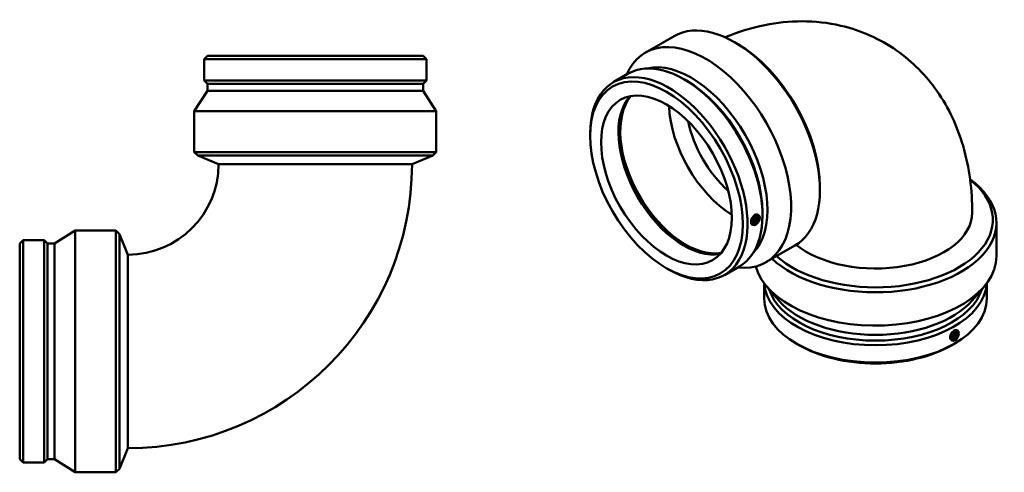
# Model space of a CAD drawing. Header units: millimetres. Extents: x -703 to 1635, y -454 to 1360.
# Tile 7 of 7: x 304 to 1635, y 679 to 1291. Entities that reach past the tile are written whole.
import ezdxf

# ---------------------------------------------------------------- set-up
doc = ezdxf.new("R2010")
doc.units = ezdxf.units.MM
doc.layers.add('Visible (ISO)', color=7, linetype='Continuous', lineweight=50)

msp = doc.modelspace()

# ---------------------------------------------------------------- linework, layer by layer
at = {"layer": 'Visible (ISO)'}
for p, q in [((1149.693, 1246.414), (1188.69, 1268.871)), ((1274.102, 1258.637), (1270.729, 1260.595)), ((557.704, 1242.062), (553.191, 1237.55)), ((557.704, 1242.062), (849.519, 1242.062)), ((849.519, 1242.062), (854.031, 1237.55)), ((553.191, 1237.55), (854.031, 1237.55)), ((553.191, 1237.55), (553.191, 1208.875)), ((854.031, 1237.55), (854.031, 1208.875)), ((1106.485, 1206.438), (1126.761, 1218.114)), ((553.191, 1208.875), (854.031, 1208.875)), ((557.704, 1204.362), (553.191, 1208.875)), ((557.704, 1204.362), (849.519, 1204.362)), ((557.704, 1204.362), (557.704, 1194.937)), ((849.519, 1204.362), (854.031, 1208.875)), ((849.519, 1204.362), (849.519, 1194.937)), ((1205.415, 1208.656), (1202.237, 1210.5)), ((557.704, 1194.937), (540.111, 1167.212)), ((557.704, 1194.937), (849.519, 1194.937)), ((849.519, 1194.937), (867.111, 1167.212)), ((540.111, 1167.212), (867.111, 1167.212)), ((540.111, 1167.212), (540.111, 1112.062)), ((867.111, 1167.212), (867.111, 1112.062)), ((1075.186, 1133.662), (1075.186, 1137.337)), ((540.111, 1112.062), (867.111, 1112.062)), ((544.9, 1107.274), (540.111, 1112.062)), ((544.9, 1107.274), (862.322, 1107.274)), ((572.811, 1095.712), (544.9, 1107.274)), ((834.411, 1095.712), (862.322, 1107.274)), ((862.322, 1107.274), (867.111, 1112.062)), ((834.411, 1095.712), (572.811, 1095.712)), ((1385.894, 1064.508), (1385.894, 1060.608)), ((1303.136, 1026.384), (1302.035, 1027.185)), ((1308.188, 1030.187), (1308.188, 1026.512)), ((1295.665, 1013.41), (1294.401, 1013.967)), ((1298.169, 1018.298), (1295.874, 1019.62)), ((1300.165, 1021.764), (1297.87, 1023.086)), ((1624.404, 971.474), (1624.404, 1016.562)), ((351.156, 988.39), (378.881, 1005.982)), ((378.881, 678.982), (378.881, 1005.982)), ((378.881, 1005.982), (434.031, 1005.982)), ((434.031, 678.982), (434.031, 1005.982)), ((438.82, 1001.194), (434.031, 1005.982)), ((438.82, 683.771), (438.82, 1001.194)), ((450.381, 973.282), (438.82, 1001.194)), ((304.031, 988.39), (308.544, 992.902)), ((304.031, 696.575), (304.031, 988.39)), ((308.544, 692.062), (308.544, 992.902)), ((308.544, 992.902), (337.219, 992.902)), ((337.219, 692.062), (337.219, 992.902)), ((341.731, 988.39), (337.219, 992.902)), ((341.731, 696.575), (341.731, 988.39)), ((341.731, 988.39), (351.156, 988.39)), ((351.156, 696.575), (351.156, 988.39)), ((1312.877, 963.041), (1351.874, 985.498)), ((450.381, 973.282), (450.381, 711.682)), ((1177.959, 955.193), (1181.138, 953.349)), ((1256.613, 945.735), (1276.89, 957.411)), ((1310.484, 913.97), (1310.484, 934.574)), ((1611.324, 913.97), (1611.324, 934.574)), ((1330.381, 911.253), (1314.644, 929.392)), ((1591.426, 911.253), (1607.164, 929.392)), ((1569.382, 865.531), (1567.086, 866.853)), ((1572.353, 870.15), (1571.236, 870.963)), ((1357.335, 851.097), (1354.132, 852.956)), ((1564.881, 857.177), (1563.636, 857.726)), ((1564.473, 851.097), (1567.676, 852.956)), ((1567.386, 862.065), (1565.09, 863.387)), ((450.381, 711.682), (438.82, 683.771)), ((304.031, 696.575), (308.544, 692.062)), ((341.731, 696.575), (337.219, 692.062)), ((341.731, 696.575), (351.156, 696.575)), ((351.156, 696.575), (378.881, 678.982)), ((308.544, 692.062), (337.219, 692.062)), ((378.881, 678.982), (434.031, 678.982)), ((438.82, 683.771), (434.031, 678.982))]:
    msp.add_line(p, q, dxfattribs=at)
for radius in [384.03, 122.43]:
    msp.add_arc((450.381, 1095.712), radius, 270, 0, dxfattribs=at)
for centre, major_axis, ratio, start_param, end_param in [((1270.282, 1127.184), (-81.592, 141.686), 0.57809312, 3.14159265, 6.28318531), ((1231.285, 1104.728), (-81.592, 141.686), 0.57809312, 2.73887681, 6.68590115), ((1273.668, 1129.134), (79.202, -137.536), 0.57809312, 0.78733187, 2.35426078), ((1201.825, 1087.763), (-75.064, 130.351), 0.57809312, 3.14159264, 6.28318531), ((1211.681, 1093.438), (-72.812, 126.441), 0.57809312, 3.30787329, 6.11690467), ((1181.549, 1076.086), (-75.064, 130.351), 0.57809312, 2.35426078, 7.07051718), ((1205.016, 1089.6), (72.812, -126.441), 0.57809312, 0.78733187, 2.35426078), ((1201.825, 1087.763), (62.379, -108.323), 0.57809312, 3.33008108, 6.09469688), ((1204.318, 1089.198), (62.753, -108.972), 0.57809312, 3.36388444, 6.06089352), ((1204.318, 1089.198), (62.379, -108.323), 0.57809312, 3.35038791, 6.07439005), ((1270.282, 1127.184), (-62.379, 108.323), 0.57809312, 0.82415352, 2.31743913), ((1281.843, 1133.842), (-54.22, 94.154), 0.57809312, 1.04619052, 2.09540213), ((1460.904, 1016.562), (163.5, 0), 0.5758617, 3.68643741, 6.95585179), ((1460.904, 1020.477), (158.711, 0), 0.5758617, 3.71015708, 6.91604999), ((1460.904, 1029.929), (130.8, 0), 0.5758617, 3.75328992, 6.28318531), ((1460.904, 971.474), (-163.5, 0), 0.5758617, 0.14949465, 3.14159265), ((1460.904, 937.413), (-150.42, 0), 0.5758617, 0.03415124, 3.10744142), ((1460.904, 941.102), (-145.907, 0), 0.5758617, 0.17605507, 2.96553758), ((1460.904, 913.97), (-150.42, 0), 0.5758617, 0, 3.14159265), ((1460.904, 948.808), (145.907, 0), 0.5758617, 3.60495125, 5.81982671), ((1460.904, 910.281), (145.907, 0), 0.5758617, 3.92313827, 5.50163969)]:
    msp.add_ellipse(centre, major_axis=major_axis, ratio=ratio, start_param=start_param, end_param=end_param, dxfattribs=at)
for centre, major_axis in [((1178.358, 1074.249), (72.812, -126.441)), ((1178.358, 1074.249), (62.379, -108.323)), ((1299.167, 1020.031), (-3.743, -6.499)), ((1299.167, 1020.031), (-2.495, -4.333)), ((1299.167, 1020.031), (-0.998, -1.733)), ((1568.384, 863.798), (-3.743, -6.499)), ((1568.384, 863.798), (-2.495, -4.333)), ((1568.384, 863.798), (-0.998, -1.733))]:
    msp.add_ellipse(centre, major_axis=major_axis, ratio=0.57809312, dxfattribs=at)
for points, knots in [([(1257.555, 1267.37), (1274.723, 1274.415), (1292.7, 1280.065), (1343.835, 1290.302), (1379.012, 1291.11), (1440.545, 1276.824), (1466.696, 1265.377), (1511.09, 1234.318), (1529.539, 1215.359), (1560.373, 1171.387), (1571.768, 1146.05), (1588.096, 1090.509), (1591.704, 1060.118), (1591.704, 1029.929)], [4.85455193, 4.85455193, 4.85455193, 4.85455193, 5.02654825, 5.02654825, 5.32236396, 5.32236396, 5.54680665, 5.54680665, 5.75945641, 5.75945641, 6.0002977, 6.0002977, 6.28318531, 6.28318531, 6.28318531, 6.28318531]), ([(1294.401, 1013.968), (1294.317, 1014.005), (1294.237, 1014.045), (1293.698, 1014.361), (1293.301, 1014.815), (1292.777, 1016.024), (1292.649, 1016.779), (1292.649, 1018.349), (1292.777, 1019.268), (1293.301, 1021.141), (1293.698, 1022.094), (1294.622, 1023.778), (1295.21, 1024.62), (1296.516, 1026.042), (1297.233, 1026.621), (1297.912, 1027.012)], [2.83302733, 2.83302733, 2.83302733, 2.83302733, 2.88111407, 2.88111407, 3.16913745, 3.16913745, 3.45716082, 3.45716082, 3.7451842, 3.7451842, 4.03320758, 4.03320758, 4.32137767, 4.32137767, 4.60954776, 4.60954776, 4.60954776, 4.60954776]), ([(1297.912, 1027.012), (1298.591, 1027.403), (1299.323, 1027.659), (1300.681, 1027.77), (1301.306, 1027.627), (1301.882, 1027.291), (1301.959, 1027.24), (1302.035, 1027.185)], [0, 0, 0, 0, 0.288170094, 0.288170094, 0.576340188, 0.576340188, 0.622175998, 0.622175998, 0.622175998, 0.622175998]), ([(1561.716, 861.403), (1561.716, 862.189), (1561.859, 863.1), (1562.439, 864.944), (1562.875, 865.875), (1563.871, 867.517), (1564.498, 868.337), (1565.857, 869.725), (1566.588, 870.295), (1567.946, 871.077), (1568.663, 871.341), (1569.97, 871.488), (1570.56, 871.369), (1571.096, 871.06), (1571.167, 871.014), (1571.236, 870.963)], [0, 0, 0, 0, 0.28817009, 0.28817009, 0.57634019, 0.57634019, 0.86436356, 0.86436356, 1.15238694, 1.15238694, 1.44041032, 1.44041032, 1.72843369, 1.72843369, 1.77361902, 1.77361902, 1.77361902, 1.77361902]), ([(1563.637, 857.727), (1563.545, 857.766), (1563.457, 857.811), (1562.875, 858.147), (1562.439, 858.619), (1561.859, 859.855), (1561.716, 860.618), (1561.716, 861.403)], [3.98447195, 3.98447195, 3.98447195, 3.98447195, 4.033207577, 4.033207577, 4.32137767, 4.32137767, 4.609547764, 4.609547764, 4.609547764, 4.609547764])]:
    msp.add_open_spline(points, degree=3, knots=knots, dxfattribs=at)

doc.saveas('drawing.dxf')
